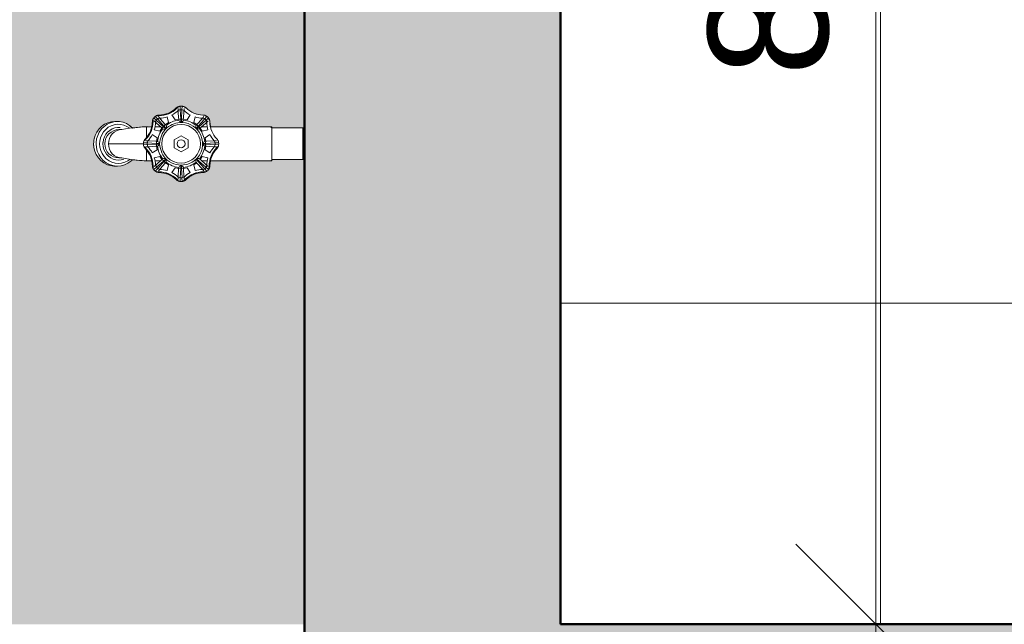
# Model space of a CAD drawing. Header units: metres. Extents: x -10.5 to 2.8, y -19.7 to -9.5.
# Tile 4 of 32: x -8.512 to -7.896, y -18.075 to -17.698. Entities that reach past the tile are written whole.
import ezdxf

# ---------------------------------------------------------------- set-up
doc = ezdxf.new("R2010")
doc.units = ezdxf.units.M
for name, color, linetype, lineweight in [('A-ANNO-DIMS', 7, 'Continuous', 9), ('A-ANNO-DIMS-50', 7, 'Continuous', 9), ('A-FLOR-PATT', 7, 'Continuous', 5), ('A-WALL-PATT', 7, 'Continuous', 5), ('I-WALL', 7, 'Continuous', 5), ('P-SANR-FIXT', 7, 'Continuous', 5)]:
    doc.layers.add(name, color=color, linetype=linetype, lineweight=lineweight)
doc.styles.add('Arial_3', font='arial.ttf', dxfattribs={"height": 0.075})
doc.dimstyles.new('Com_linha__ref__contínua__-_Cor_Vermelha_Arial_1_5mm', dxfattribs={"dimscale": 0.3048, "dimtxt": 0.076519, "dimasz": 0.328084, "dimexe": 0.246063, "dimexo": 0.246063, "dimgap": 0.024606, "dimtad": 1, "dimrnd": 0.01, "dimzin": 0, "dimdsep": 46, "dimtxsty": 'Arial_3', "dimblk1": 'OBLIQUE', "dimblk2": 'OBLIQUE', "dimsah": 1, "dimcen": 0.09, "dimdle": 0.246063, "dimazin": 0, "dimtfac": 1, "dimtdec": 4, "dimtix": 1, "dimtmove": 0, "dimatfit": 3, "dimfxl": 1, "dimtvp": 1, "dimtolj": 1, "dimtzin": 0, "dimarcsym": 2})
doc.dimstyles.new('Com_linha__ref__contínua__-_Cor_Vermelha_Arial_1_5mm_2', dxfattribs={"dimscale": 0.3048, "dimtxt": 0.076519, "dimasz": 0.328084, "dimexe": 0.246063, "dimexo": 0.246063, "dimgap": 0.024606, "dimtad": 1, "dimdec": 1, "dimlfac": 100, "dimrnd": 0.1, "dimdsep": 46, "dimtxsty": 'Arial_3', "dimblk1": 'OBLIQUE', "dimblk2": 'OBLIQUE', "dimsah": 1, "dimcen": 0.09, "dimdle": 0.246063, "dimazin": 0, "dimtfac": 1, "dimtdec": 4, "dimtix": 1, "dimtmove": 0, "dimatfit": 3, "dimfxl": 1, "dimtvp": 1, "dimtolj": 1, "dimtzin": 0, "dimarcsym": 2})

# ---------------------------------------------------------------- blocks, each defined once
blk = doc.blocks.new('TORNEIRA DE JARDIM COM BICO PARA MANGUEIRA - 1130_BC_Cromado-2213981-NIVEL TERREO')
at = {"layer": 'P-SANR-FIXT', "true_color": 0xf4f4f4}
h = blk.add_hatch(color=7, dxfattribs=at)
h.paths.add_polyline_path([(-8.41099, -17.79848), (-8.4115, -17.79818), (-8.41173, -17.7984)])
h.paths.add_polyline_path([(-8.41173, -17.7984), (-8.4118, -17.79807), (-8.4118, -17.79838)])
h.paths.add_polyline_path([(-8.39733, -17.79301), (-8.39487, -17.79231), (-8.39557, -17.79231), (-8.39709, -17.79297)])
h.paths.add_polyline_path([(-8.42644, -17.79231), (-8.42629, -17.79206), (-8.42702, -17.79184)])
h.paths.add_polyline_path([(-8.42398, -17.79301), (-8.42574, -17.79231), (-8.42426, -17.79298)])
h.paths.add_polyline_path([(-8.4275, -17.79137), (-8.42742, -17.79127), (-8.42797, -17.79079)])
h.paths.add_polyline_path([(-8.39334, -17.79079), (-8.39265, -17.78835), (-8.39334, -17.78997), (-8.39358, -17.79053)])
h.paths.add_polyline_path([(-8.42797, -17.79079), (-8.42797, -17.78996), (-8.42875, -17.78696), (-8.42818, -17.79038)])
h.paths.add_polyline_path([(-8.42797, -17.75922), (-8.4277, -17.75937), (-8.4275, -17.75863)])
h.paths.add_polyline_path([(-8.39268, -17.76135), (-8.39334, -17.75922), (-8.39334, -17.75989), (-8.39275, -17.7612)])
h.paths.add_polyline_path([(-8.39436, -17.75822), (-8.39429, -17.75816), (-8.39501, -17.75793)])
h.paths.add_polyline_path([(-8.39509, -17.75789), (-8.39487, -17.75769), (-8.39553, -17.75769)])
h.paths.add_polyline_path([(-8.40761, -17.75263), (-8.40958, -17.7516), (-8.40951, -17.75191), (-8.40793, -17.75251)])
h.paths.add_polyline_path([(-8.41173, -17.7516), (-8.41156, -17.75182), (-8.41099, -17.75152)])
h = blk.add_hatch(color=7, dxfattribs=at)
h.paths.add_polyline_path([(-8.37747, -17.78556), (-8.35402, -17.7852), (-8.35441, -17.78555), (-8.39078, -17.78556)])
h.paths.add_polyline_path([(-8.35402, -17.76511), (-8.35441, -17.76443), (-8.35433, -17.7648)])
at = {"layer": 'P-SANR-FIXT'}
for p, q in [((-8.41245, -17.75493), (-8.41257, -17.75295)), ((-8.41131, -17.75152), (-8.41118, -17.75377)), ((-8.41013, -17.7538), (-8.41, -17.75158)), ((-8.40874, -17.75295), (-8.40886, -17.75493)), ((-8.42601, -17.76038), (-8.42772, -17.75886)), ((-8.42527, -17.75963), (-8.42679, -17.75793)), ((-8.42489, -17.75805), (-8.42357, -17.75953)), ((-8.42357, -17.75953), (-8.42073, -17.76274)), ((-8.41935, -17.75824), (-8.41857, -17.76178)), ((-8.4144, -17.76005), (-8.41635, -17.757)), ((-8.41219, -17.75921), (-8.41245, -17.75493)), ((-8.41089, -17.7597), (-8.41123, -17.75378)), ((-8.41013, -17.7538), (-8.41036, -17.75966)), ((-8.40886, -17.75493), (-8.40912, -17.75921)), ((-8.40496, -17.757), (-8.40691, -17.76005)), ((-8.40274, -17.76178), (-8.40196, -17.75824)), ((-8.40058, -17.76274), (-8.39774, -17.75953)), ((-8.39774, -17.75953), (-8.39642, -17.75805)), ((-8.39604, -17.75963), (-8.39453, -17.75793)), ((-8.3936, -17.75886), (-8.3953, -17.76038)), ((-8.46197, -17.76574), (-8.46034, -17.76411)), ((-8.46034, -17.76411), (-8.46197, -17.76574)), ((-8.45879, -17.76411), (-8.46042, -17.76574)), ((-8.46034, -17.76411), (-8.45846, -17.76279)), ((-8.45846, -17.76279), (-8.46034, -17.76411)), ((-8.45846, -17.76279), (-8.46034, -17.76411)), ((-8.45691, -17.76279), (-8.45879, -17.76411)), ((-8.45846, -17.76279), (-8.4564, -17.76182)), ((-8.4564, -17.76182), (-8.45846, -17.76279)), ((-8.45616, -17.7647), (-8.45778, -17.76599)), ((-8.45486, -17.76183), (-8.45691, -17.76279)), ((-8.4564, -17.76182), (-8.45422, -17.76123)), ((-8.45422, -17.76123), (-8.4564, -17.76182)), ((-8.45436, -17.76371), (-8.45616, -17.7647)), ((-8.45267, -17.76123), (-8.45486, -17.76183)), ((-8.45242, -17.76307), (-8.45436, -17.76371)), ((-8.45422, -17.76123), (-8.45198, -17.76104)), ((-8.45198, -17.76104), (-8.45422, -17.76123)), ((-8.45218, -17.76511), (-8.45378, -17.76571)), ((-8.4504, -17.76279), (-8.45242, -17.76307)), ((-8.4504, -17.76279), (-8.45242, -17.76307)), ((-8.4505, -17.76482), (-8.45218, -17.76511)), ((-8.4505, -17.76482), (-8.45218, -17.76511)), ((-8.45198, -17.76104), (-8.45042, -17.76104)), ((-8.45042, -17.76104), (-8.45198, -17.76104)), ((-8.4488, -17.76483), (-8.4505, -17.76482)), ((-8.45042, -17.76104), (-8.4491, -17.76111)), ((-8.4491, -17.76111), (-8.45042, -17.76104)), ((-8.44837, -17.76288), (-8.4504, -17.76279)), ((-8.44837, -17.76288), (-8.4504, -17.76279)), ((-8.4491, -17.76111), (-8.44688, -17.76154)), ((-8.44688, -17.76154), (-8.4491, -17.76111)), ((-8.44638, -17.76334), (-8.44837, -17.76288)), ((-8.44638, -17.76334), (-8.44837, -17.76288)), ((-8.44688, -17.76154), (-8.44476, -17.76236)), ((-8.44476, -17.76236), (-8.44688, -17.76154)), ((-8.4445, -17.76415), (-8.44638, -17.76334)), ((-8.44476, -17.76236), (-8.44281, -17.76354)), ((-8.44281, -17.76354), (-8.44476, -17.76236)), ((-8.44279, -17.76528), (-8.4445, -17.76415)), ((-8.44281, -17.76354), (-8.44096, -17.76514)), ((-8.44107, -17.76505), (-8.44281, -17.76354)), ((-8.44107, -17.76505), (-8.44281, -17.76354)), ((-8.44107, -17.76505), (-8.44281, -17.76354)), ((-8.42943, -17.76443), (-8.43281, -17.76443)), ((-8.43232, -17.76442), (-8.43232, -17.77116)), ((-8.42611, -17.76207), (-8.42759, -17.76076)), ((-8.42346, -17.76443), (-8.42694, -17.76443)), ((-8.42291, -17.76492), (-8.42611, -17.76207)), ((-8.42601, -17.76038), (-8.42165, -17.76441)), ((-8.42527, -17.75963), (-8.42129, -17.76411)), ((-8.42262, -17.76517), (-8.42387, -17.76707)), ((-8.42163, -17.76434), (-8.42047, -17.76542)), ((-8.42023, -17.76517), (-8.42131, -17.76401)), ((-8.41857, -17.76178), (-8.42048, -17.76302)), ((-8.41217, -17.75958), (-8.4144, -17.76005)), ((-8.41089, -17.7597), (-8.41083, -17.76128)), ((-8.41048, -17.76128), (-8.41042, -17.7597)), ((-8.40691, -17.76005), (-8.40914, -17.75958)), ((-8.40083, -17.76302), (-8.40274, -17.76178)), ((-8.40118, -17.76341), (-8.40058, -17.76274)), ((-8.4, -17.76401), (-8.40108, -17.76517)), ((-8.40084, -17.76542), (-8.39968, -17.76434)), ((-8.39604, -17.75963), (-8.4, -17.76408)), ((-8.39968, -17.76434), (-8.39521, -17.76036)), ((-8.3984, -17.76492), (-8.39908, -17.76551)), ((-8.39744, -17.76707), (-8.39869, -17.76517)), ((-8.3952, -17.76207), (-8.3984, -17.76492)), ((-8.39437, -17.76443), (-8.39785, -17.76443)), ((-8.39372, -17.76076), (-8.3952, -17.76207)), ((-8.3925, -17.76443), (-8.3547, -17.76443)), ((-8.35402, -17.76443), (-8.39233, -17.76443)), ((-8.3547, -17.76443), (-8.35402, -17.76511)), ((-8.35402, -17.76443), (-8.3547, -17.76443)), ((-8.35402, -17.76443), (-8.35402, -17.78555)), ((-8.35402, -17.76479), (-8.35402, -17.76443)), ((-8.35402, -17.76511), (-8.33459, -17.76511)), ((-8.33459, -17.76511), (-8.35402, -17.76511)), ((-8.33459, -17.76511), (-8.33359, -17.76611)), ((-8.33459, -17.76511), (-8.33359, -17.76611)), ((-8.33459, -17.78487), (-8.33459, -17.76511)), ((-8.46501, -17.77199), (-8.46434, -17.76973)), ((-8.46434, -17.76973), (-8.46501, -17.77199)), ((-8.46434, -17.76973), (-8.46332, -17.76763)), ((-8.46332, -17.76763), (-8.46434, -17.76973)), ((-8.46279, -17.76974), (-8.46346, -17.77199)), ((-8.46332, -17.76763), (-8.46197, -17.76574)), ((-8.46197, -17.76574), (-8.46332, -17.76763)), ((-8.46177, -17.76763), (-8.46279, -17.76974)), ((-8.46177, -17.76763), (-8.46279, -17.76974)), ((-8.46042, -17.76574), (-8.46177, -17.76763)), ((-8.46102, -17.77133), (-8.46146, -17.77341)), ((-8.46024, -17.76936), (-8.46102, -17.77133)), ((-8.46024, -17.76936), (-8.46102, -17.77133)), ((-8.45915, -17.76757), (-8.46024, -17.76936)), ((-8.45778, -17.76599), (-8.45915, -17.76757)), ((-8.45854, -17.77061), (-8.45913, -17.77228)), ((-8.45767, -17.76907), (-8.45854, -17.77061)), ((-8.45657, -17.76772), (-8.45767, -17.76907)), ((-8.45526, -17.76659), (-8.45657, -17.76772)), ((-8.45378, -17.76571), (-8.45526, -17.76659)), ((-8.44768, -17.76616), (-8.44949, -17.76616)), ((-8.42865, -17.76929), (-8.42559, -17.77125)), ((-8.42387, -17.76707), (-8.42741, -17.76629)), ((-8.42559, -17.77125), (-8.42606, -17.77347)), ((-8.41499, -17.7725), (-8.41066, -17.77)), ((-8.41066, -17.77), (-8.40633, -17.7725)), ((-8.3939, -17.76629), (-8.39744, -17.76707)), ((-8.39572, -17.77125), (-8.39266, -17.76929)), ((-8.39525, -17.77347), (-8.39572, -17.77125)), ((-8.46513, -17.77734), (-8.46532, -17.77499)), ((-8.46532, -17.77499), (-8.46513, -17.77734)), ((-8.46532, -17.77499), (-8.46513, -17.77734)), ((-8.46457, -17.77963), (-8.46513, -17.77734)), ((-8.46513, -17.77734), (-8.46457, -17.77963)), ((-8.46378, -17.77499), (-8.46358, -17.77734)), ((-8.46358, -17.77734), (-8.46302, -17.77963)), ((-8.46358, -17.77734), (-8.46302, -17.77963)), ((-8.46358, -17.77734), (-8.46302, -17.77963)), ((-8.46146, -17.77341), (-8.46156, -17.77499)), ((-8.46156, -17.77499), (-8.46138, -17.77711)), ((-8.46138, -17.77711), (-8.46085, -17.77917)), ((-8.45948, -17.77499), (-8.45933, -17.77676)), ((-8.45913, -17.77228), (-8.45947, -17.77418)), ((-8.45933, -17.77676), (-8.45889, -17.77848)), ((-8.45569, -17.775), (-8.43417, -17.775)), ((-8.43413, -17.77433), (-8.43185, -17.77447)), ((-8.43185, -17.77552), (-8.43413, -17.77565)), ((-8.4327, -17.77308), (-8.43072, -17.77319)), ((-8.43072, -17.77679), (-8.4327, -17.7769)), ((-8.43185, -17.77447), (-8.426, -17.7748)), ((-8.43185, -17.77552), (-8.42589, -17.77517)), ((-8.43072, -17.77319), (-8.42644, -17.77345)), ((-8.42644, -17.77653), (-8.43072, -17.77679)), ((-8.42644, -17.77345), (-8.42554, -17.77351)), ((-8.42554, -17.77648), (-8.42644, -17.77653)), ((-8.42606, -17.77651), (-8.42559, -17.77873)), ((-8.42434, -17.77482), (-8.42595, -17.77476)), ((-8.42595, -17.77522), (-8.42434, -17.77516)), ((-8.41499, -17.7775), (-8.41499, -17.7725)), ((-8.41066, -17.78), (-8.41499, -17.7775)), ((-8.40633, -17.7775), (-8.41066, -17.78)), ((-8.40633, -17.7725), (-8.40633, -17.7775)), ((-8.39536, -17.77476), (-8.39695, -17.77482)), ((-8.39695, -17.77516), (-8.39536, -17.77522)), ((-8.39585, -17.77351), (-8.39487, -17.77345)), ((-8.39487, -17.77653), (-8.39585, -17.77647)), ((-8.39572, -17.77873), (-8.39525, -17.77651)), ((-8.39536, -17.77476), (-8.38952, -17.77442)), ((-8.39536, -17.77522), (-8.3895, -17.77556)), ((-8.39487, -17.77345), (-8.39059, -17.77319)), ((-8.39059, -17.77679), (-8.39487, -17.77653)), ((-8.39059, -17.77319), (-8.38861, -17.77308)), ((-8.38861, -17.7769), (-8.39059, -17.77679)), ((-8.38719, -17.77433), (-8.38947, -17.77447)), ((-8.38719, -17.77565), (-8.38946, -17.77552)), ((-8.46364, -17.78178), (-8.46457, -17.77963)), ((-8.46457, -17.77963), (-8.46364, -17.78178)), ((-8.46238, -17.78374), (-8.46364, -17.78178)), ((-8.46364, -17.78178), (-8.46238, -17.78374)), ((-8.46302, -17.77963), (-8.46209, -17.78178)), ((-8.46082, -17.78544), (-8.46238, -17.78374)), ((-8.46238, -17.78374), (-8.46082, -17.78544)), ((-8.46209, -17.78178), (-8.46083, -17.78374)), ((-8.46209, -17.78178), (-8.46083, -17.78374)), ((-8.46085, -17.77917), (-8.45999, -17.7811)), ((-8.46083, -17.78374), (-8.45927, -17.78544)), ((-8.45999, -17.7811), (-8.45883, -17.78284)), ((-8.45889, -17.77848), (-8.45817, -17.78009)), ((-8.45883, -17.78284), (-8.45739, -17.78435)), ((-8.45817, -17.78009), (-8.4572, -17.78155)), ((-8.4572, -17.78155), (-8.45599, -17.78281)), ((-8.45599, -17.78281), (-8.4546, -17.78383)), ((-8.4546, -17.78383), (-8.45306, -17.78458)), ((-8.44949, -17.78382), (-8.44768, -17.78382)), ((-8.43232, -17.78556), (-8.43232, -17.77883)), ((-8.42559, -17.77873), (-8.42865, -17.78069)), ((-8.42741, -17.78369), (-8.42387, -17.78291)), ((-8.42387, -17.78291), (-8.42262, -17.78481)), ((-8.39869, -17.78481), (-8.39744, -17.78291)), ((-8.39744, -17.78291), (-8.3939, -17.78369)), ((-8.39266, -17.78069), (-8.39572, -17.77873)), ((-8.33359, -17.78387), (-8.33459, -17.78487)), ((-8.33359, -17.78387), (-8.33459, -17.78487)), ((-8.45901, -17.78685), (-8.46082, -17.78544)), ((-8.46082, -17.78544), (-8.45901, -17.78685)), ((-8.45927, -17.78544), (-8.45746, -17.78685)), ((-8.457, -17.78792), (-8.45901, -17.78685)), ((-8.45901, -17.78685), (-8.457, -17.78792)), ((-8.45901, -17.78685), (-8.457, -17.78792)), ((-8.45746, -17.78685), (-8.45545, -17.78792)), ((-8.45739, -17.78435), (-8.45572, -17.78557)), ((-8.45484, -17.78862), (-8.457, -17.78792)), ((-8.457, -17.78792), (-8.45484, -17.78862)), ((-8.45572, -17.78557), (-8.45387, -17.78647)), ((-8.45572, -17.78557), (-8.45387, -17.78647)), ((-8.45545, -17.78792), (-8.45329, -17.78862)), ((-8.45249, -17.78895), (-8.45484, -17.78862)), ((-8.45484, -17.78862), (-8.4526, -17.78893)), ((-8.45387, -17.78647), (-8.45191, -17.78702)), ((-8.45329, -17.78862), (-8.45105, -17.78893)), ((-8.45306, -17.78458), (-8.45142, -17.78504)), ((-8.45197, -17.78895), (-8.45044, -17.78895)), ((-8.45191, -17.78702), (-8.44988, -17.7872)), ((-8.45142, -17.78504), (-8.44972, -17.7852)), ((-8.44817, -17.78874), (-8.45044, -17.78895)), ((-8.45044, -17.78895), (-8.44817, -17.78874)), ((-8.44988, -17.7872), (-8.44785, -17.78702)), ((-8.44972, -17.7852), (-8.44803, -17.78504)), ((-8.44599, -17.78815), (-8.44817, -17.78874)), ((-8.44817, -17.78874), (-8.44599, -17.78815)), ((-8.44817, -17.78874), (-8.44599, -17.78815)), ((-8.44817, -17.78874), (-8.44599, -17.78815)), ((-8.44803, -17.78504), (-8.44638, -17.78458)), ((-8.44785, -17.78702), (-8.44588, -17.78647)), ((-8.44393, -17.78718), (-8.44599, -17.78815)), ((-8.44599, -17.78815), (-8.44393, -17.78718)), ((-8.44588, -17.78647), (-8.44404, -17.78557)), ((-8.44404, -17.78557), (-8.44279, -17.7847)), ((-8.44206, -17.78586), (-8.44393, -17.78718)), ((-8.44393, -17.78718), (-8.44206, -17.78586)), ((-8.44107, -17.78493), (-8.44206, -17.78586)), ((-8.44206, -17.78586), (-8.44107, -17.78493)), ((-8.43281, -17.78556), (-8.42943, -17.78556)), ((-8.42597, -17.78957), (-8.42772, -17.79112)), ((-8.42759, -17.78922), (-8.42611, -17.78791)), ((-8.42694, -17.78555), (-8.42346, -17.78555)), ((-8.42611, -17.78791), (-8.42291, -17.78506)), ((-8.42597, -17.78957), (-8.42152, -17.78562)), ((-8.42527, -17.79035), (-8.42134, -17.78592)), ((-8.42073, -17.78724), (-8.42357, -17.79045)), ((-8.42291, -17.78506), (-8.42223, -17.78447)), ((-8.42047, -17.78456), (-8.42163, -17.78564)), ((-8.42131, -17.78597), (-8.42023, -17.78481)), ((-8.42008, -17.78651), (-8.42075, -17.78727)), ((-8.42048, -17.78696), (-8.41857, -17.7882)), ((-8.41857, -17.7882), (-8.41935, -17.79174)), ((-8.41635, -17.79298), (-8.4144, -17.78993)), ((-8.4144, -17.78993), (-8.41217, -17.7904)), ((-8.41219, -17.79078), (-8.41214, -17.78988)), ((-8.41118, -17.79618), (-8.41082, -17.79014)), ((-8.41083, -17.7887), (-8.41089, -17.79029)), ((-8.41042, -17.79029), (-8.41048, -17.7887)), ((-8.41042, -17.79029), (-8.41007, -17.79613)), ((-8.40917, -17.78988), (-8.40912, -17.79078)), ((-8.40914, -17.7904), (-8.40691, -17.78993)), ((-8.40691, -17.78993), (-8.40496, -17.79298)), ((-8.40274, -17.7882), (-8.40083, -17.78696)), ((-8.40196, -17.79174), (-8.40274, -17.7882)), ((-8.40058, -17.78724), (-8.40118, -17.78657)), ((-8.40108, -17.78481), (-8.4, -17.78597)), ((-8.39968, -17.78564), (-8.40084, -17.78456)), ((-8.39774, -17.79045), (-8.40058, -17.78724)), ((-8.39604, -17.79035), (-8.39992, -17.78597)), ((-8.3953, -17.7896), (-8.39969, -17.78569)), ((-8.39908, -17.78447), (-8.3984, -17.78506)), ((-8.3984, -17.78506), (-8.3952, -17.78791)), ((-8.39785, -17.78555), (-8.39437, -17.78555)), ((-8.3953, -17.7896), (-8.39359, -17.79112)), ((-8.3952, -17.78791), (-8.39372, -17.78922)), ((-8.35441, -17.78555), (-8.39233, -17.78555)), ((-8.39233, -17.78555), (-8.35402, -17.78555)), ((-8.35402, -17.78487), (-8.35441, -17.78555)), ((-8.33459, -17.78487), (-8.35402, -17.78487)), ((-8.35402, -17.78487), (-8.33459, -17.78487)), ((-8.42527, -17.79035), (-8.42679, -17.79205)), ((-8.42357, -17.79045), (-8.42489, -17.79193)), ((-8.41257, -17.79703), (-8.41245, -17.79506)), ((-8.41245, -17.79506), (-8.41219, -17.79078)), ((-8.41118, -17.79618), (-8.41131, -17.79846)), ((-8.41, -17.79846), (-8.41013, -17.79618)), ((-8.40912, -17.79078), (-8.40886, -17.79506)), ((-8.40886, -17.79506), (-8.40874, -17.79703)), ((-8.39642, -17.79193), (-8.39774, -17.79045)), ((-8.39604, -17.79035), (-8.39452, -17.79205))]:
    blk.add_line(p, q, dxfattribs=at)
at = {"layer": 'P-SANR-FIXT', "flags": 128}
for points in [[(-8.44113, -17.76507), (-8.43662, -17.76459), (-8.43232, -17.76443)], [(-8.44107, -17.78493), (-8.43662, -17.78541), (-8.43232, -17.78557)]]:
    blk.add_lwpolyline(points, dxfattribs=at)
at = {"layer": 'P-SANR-FIXT'}
for radius in [0.01208, 0.0025]:
    blk.add_circle((-8.41066, -17.77499), radius, dxfattribs=at)
for centre, radius, start, end in [((-8.42474, -17.74099), 0.0165, 270.83357, 314.16642), ((-8.42452, -17.74152), 0.0155, 270.83357, 314.16642), ((-8.42452, -17.74152), 0.0155, 270.83357, 314.16642), ((-8.41093, -17.75551), 0.004, 101.09524, 134.16642), ((-8.41093, -17.75551), 0.004, 101.09524, 134.16642), ((-8.41115, -17.75498), 0.003, 115.51296, 134.16642), ((-8.41066, -17.75692), 0.00544, 78.90474, 101.09524), ((-8.41085, -17.75592), 0.00442, 78.90476, 101.09524), ((-8.41038, -17.75551), 0.004, 45.83357, 80.41729), ((-8.41038, -17.75551), 0.004, 45.83357, 78.90474), ((-8.39679, -17.74152), 0.0155, 225.83357, 269.16642), ((-8.39679, -17.74152), 0.0155, 225.83357, 269.16642), ((-8.42463, -17.76141), 0.004, 146.09524, 182.6441), ((-8.42463, -17.76141), 0.004, 146.09524, 179.16642), ((-8.42343, -17.76221), 0.00544, 123.90474, 146.09524), ((-8.42343, -17.76221), 0.00544, 123.90474, 146.09524), ((-8.42403, -17.76161), 0.0026, 90, 180), ((-8.42424, -17.76102), 0.004, 90.83357, 123.90474), ((-8.42424, -17.76102), 0.004, 90.83357, 123.90474), ((-8.42446, -17.76049), 0.003, 90.83357, 109.48685), ((-8.42452, -17.74152), 0.0175, 271.58814, 287.18045), ((-8.42452, -17.74153), 0.0155, 284.0847, 287.3009), ((-8.42452, -17.74153), 0.0155, 297.69908, 300.96207), ((-8.42452, -17.74152), 0.0175, 297.81953, 313.41186), ((-8.41066, -17.75736), 0.00363, 59.59124, 120.40876), ((-8.39679, -17.74152), 0.0175, 226.58814, 242.18045), ((-8.39679, -17.74152), 0.0175, 252.81953, 268.41186), ((-8.39728, -17.76161), 0.0026, 0, 90), ((-8.39707, -17.76102), 0.004, 54.58343, 89.16642), ((-8.39707, -17.76102), 0.004, 54.5824, 89.16642), ((-8.39804, -17.76238), 0.00567, 35.41655, 54.58343), ((-8.39806, -17.7624), 0.0057, 38.38701, 51.61299), ((-8.39668, -17.76141), 0.004, 0.83357, 35.41655), ((-8.39668, -17.76141), 0.004, 0.83357, 35.41729), ((-8.43084, -17.84614), 0.08174, 88.69512, 101.88561), ((-8.43125, -17.82691), 0.06252, 87.92601, 98.93857), ((-8.44413, -17.76113), 0.0155, 315.83357, 359.16642), ((-8.44466, -17.76091), 0.0165, 315.83357, 359.16642), ((-8.44704, -17.76071), 0.01844, 348.36262, 357.2422), ((-8.44413, -17.76114), 0.0155, 348.3332, 359.16642), ((-8.42516, -17.76119), 0.003, 160.51296, 179.16642), ((-8.44413, -17.76113), 0.0175, 342.81953, 358.41186), ((-8.40871, -17.7758), 0.01691, 142.77391, 172.22608), ((-8.40761, -17.77622), 0.01653, 140.23097, 175.76903), ((-8.42863, -17.75701), 0.01013, 306.39076, 323.60924), ((-8.42119, -17.76445), 0.00148, 228.58896, 41.41104), ((-8.40907, -17.77844), 0.01699, 97.90628, 132.09372), ((-8.40985, -17.77694), 0.01691, 97.77393, 127.22611), ((-8.41066, -17.74957), 0.01013, 261.39076, 278.60924), ((-8.41066, -17.75975), 0.00154, 196.41568, 343.58432), ((-8.41065, -17.77501), 0.01342, 32.76033, 93.23967), ((-8.41146, -17.77694), 0.01691, 52.77393, 82.22608), ((-8.39988, -17.76421), 0.00154, 151.41568, 298.58432), ((-8.39268, -17.75701), 0.01013, 216.39076, 233.60924), ((-8.4126, -17.7758), 0.01691, 7.77389, 37.22608), ((-8.37718, -17.76113), 0.0175, 181.58814, 197.18045), ((-8.35871, -17.76086), 0.03397, 180.83357, 186.03102), ((-8.37718, -17.76113), 0.0155, 180.83357, 224.16642), ((-8.44949, -17.77499), 0.00883, 90, 270), ((-8.44746, -17.77467), 0.00852, 91.76201, 182.21387), ((-8.44413, -17.76113), 0.0175, 316.58814, 332.18045), ((-8.41067, -17.77502), 0.01344, 319.23967, 32.76033), ((-8.37718, -17.76113), 0.0175, 207.81953, 223.41186), ((-8.42491, -17.77768), 0.0405, 171.92489, 176.19449), ((-8.42491, -17.77768), 0.0405, 171.92489, 176.19449), ((-8.43325, -17.77676), 0.03058, 170.87224, 176.68129), ((-8.45557, -17.77466), 0.00392, 167.06781, 184.7822), ((-8.44768, -17.77552), 0.00831, 176.43564, 270), ((-8.42872, -17.77499), 0.00544, 168.90474, 191.09524), ((-8.43014, -17.77471), 0.004, 135.83357, 168.90474), ((-8.43014, -17.77527), 0.004, 191.09524, 224.16642), ((-8.43067, -17.77449), 0.003, 135.83357, 154.48685), ((-8.43067, -17.77549), 0.003, 205.51296, 224.16642), ((-8.44466, -17.78907), 0.0165, 0.83357, 44.16642), ((-8.42808, -17.775), 0.0038, 151.28205, 208.71795), ((-8.44413, -17.78886), 0.0175, 27.81953, 43.41186), ((-8.43608, -17.77499), 0.01013, 351.39078, 8.60922), ((-8.42587, -17.77499), 0.00154, 285.33901, 74.66099), ((-8.40871, -17.77418), 0.01691, 187.77393, 217.22611), ((-8.40838, -17.77397), 0.01574, 183.75455, 225.82199), ((-8.4126, -17.77418), 0.01691, 322.77393, 352.22611), ((-8.3954, -17.77498), 0.00156, 106.75425, 253.24575), ((-8.38506, -17.77501), 0.0103, 171.45223, 188.54777), ((-8.37665, -17.78907), 0.0165, 135.83357, 179.16642), ((-8.37718, -17.78886), 0.0175, 136.58814, 152.18045), ((-8.39347, -17.77503), 0.00404, 332.32137, 27.67863), ((-8.39064, -17.77549), 0.003, 315.83357, 334.48685), ((-8.39117, -17.77471), 0.004, 9.5824, 44.16642), ((-8.39117, -17.77527), 0.004, 315.83357, 350.41758), ((-8.39282, -17.77499), 0.00567, 350.41758, 9.5824), ((-8.43084, -17.70384), 0.08174, 258.11439, 271.30487), ((-8.44413, -17.78886), 0.0155, 0.83357, 44.16642), ((-8.44413, -17.78886), 0.0175, 1.58814, 17.18045), ((-8.4103, -17.77535), 0.01295, 282.42019, 319.23967), ((-8.37718, -17.78886), 0.0175, 162.81953, 178.41186), ((-8.37718, -17.78886), 0.0155, 135.83357, 179.16642), ((-8.45146, -17.7815), 0.00751, 262.13798, 277.86202), ((-8.43084, -17.70384), 0.08174, 262.81198, 271.30487), ((-8.44704, -17.78927), 0.01844, 2.75777, 11.63734), ((-8.44413, -17.78887), 0.0155, 0.83357, 11.66678), ((-8.42463, -17.78857), 0.004, 177.35589, 213.90403), ((-8.42463, -17.78857), 0.004, 180.83357, 213.90403), ((-8.42516, -17.78879), 0.003, 180.83357, 199.48685), ((-8.4232, -17.78778), 0.0033, 187.81628, 255.31899), ((-8.42291, -17.78724), 0.00218, 0, 90), ((-8.42143, -17.78577), 0.00154, 331.4154, 118.5846), ((-8.40985, -17.77304), 0.01691, 232.77391, 262.22611), ((-8.41039, -17.77346), 0.01482, 232.78988, 281.21012), ((-8.41066, -17.80041), 0.01013, 81.39078, 98.60922), ((-8.41066, -17.79023), 0.00154, 16.25298, 163.74702), ((-8.41146, -17.77304), 0.01691, 277.77391, 307.22608), ((-8.39988, -17.78577), 0.00154, 61.41568, 208.58432), ((-8.39728, -17.78837), 0.0026, 270, 0), ((-8.39668, -17.78857), 0.004, 326.09541, 2.6441), ((-8.39668, -17.78857), 0.004, 326.09541, 359.16642), ((-8.39615, -17.78879), 0.003, 340.51296, 359.16642), ((-8.37427, -17.78927), 0.01844, 168.36262, 177.2422), ((-8.37718, -17.78887), 0.0155, 168.3332, 179.16642), ((-8.42343, -17.78777), 0.00544, 213.90403, 236.09596), ((-8.42343, -17.78777), 0.00544, 213.90403, 236.09596), ((-8.42424, -17.78896), 0.004, 236.09596, 269.16642), ((-8.42424, -17.78896), 0.004, 236.09596, 269.16642), ((-8.42446, -17.78949), 0.003, 250.51296, 269.16642), ((-8.42474, -17.80899), 0.0165, 45.83357, 89.16642), ((-8.42452, -17.80846), 0.0155, 45.83357, 89.16642), ((-8.42452, -17.80846), 0.0155, 45.83357, 89.16642), ((-8.42452, -17.80846), 0.0175, 72.81953, 88.41186), ((-8.42452, -17.80847), 0.0155, 71.94638, 76.40058), ((-8.42452, -17.80847), 0.0155, 58.64619, 63.05361), ((-8.42452, -17.80846), 0.0175, 46.58814, 62.18045), ((-8.41066, -17.79238), 0.00384, 241.39495, 298.60505), ((-8.39679, -17.80846), 0.0175, 117.81953, 133.41186), ((-8.39657, -17.80899), 0.0165, 90.83357, 134.16642), ((-8.39679, -17.80846), 0.0155, 90.83357, 134.16642), ((-8.39679, -17.80846), 0.0155, 90.83357, 134.16642), ((-8.39679, -17.80847), 0.0155, 116.94638, 121.35379), ((-8.39679, -17.80846), 0.0175, 91.58814, 107.18045), ((-8.39679, -17.80847), 0.0155, 103.5994, 108.05361), ((-8.39707, -17.78896), 0.004, 270.83357, 303.90457), ((-8.39707, -17.78896), 0.004, 270.83357, 303.90457), ((-8.39685, -17.78949), 0.003, 270.83357, 289.48685), ((-8.39788, -17.78777), 0.00544, 303.90457, 326.09541), ((-8.39788, -17.78777), 0.00544, 303.90457, 326.09541), ((-8.41093, -17.79447), 0.004, 225.83357, 258.90403), ((-8.41093, -17.79447), 0.004, 225.83357, 258.90403), ((-8.41115, -17.795), 0.003, 225.83357, 244.48685), ((-8.41066, -17.79306), 0.00544, 258.90403, 281.09596), ((-8.41066, -17.79306), 0.00544, 258.90403, 281.09596), ((-8.41038, -17.79447), 0.004, 281.09596, 314.16642), ((-8.41038, -17.79447), 0.004, 281.09596, 314.16642), ((-8.41016, -17.795), 0.003, 295.51296, 314.16642)]:
    blk.add_arc(centre, radius, start, end, dxfattribs=at)
for start_param, end_param in [(1.516371, 1.570796), (1.516371, 1.570796), (1.570796, 1.6354), (1.570796, 1.6354), (2.674433, 2.829096), (2.674433, 2.829096)]:
    blk.add_ellipse((-8.45198, -17.775), major_axis=(0, 0.01395), ratio=0.956232, start_param=start_param, end_param=end_param, dxfattribs=at)
for points in [[(-8.41372, -17.75265), (-8.41336, -17.7523), (-8.4125, -17.75173), (-8.41149, -17.75152), (-8.41099, -17.75152)], [(-8.4117, -17.75159), (-8.41173, -17.7516), (-8.41178, -17.75162), (-8.41187, -17.75167), (-8.41199, -17.75173), (-8.4121, -17.75182), (-8.4122, -17.75192), (-8.41226, -17.75199), (-8.41229, -17.75203)], [(-8.41032, -17.75152), (-8.40982, -17.75152), (-8.40881, -17.75173), (-8.40795, -17.7523), (-8.40759, -17.75265)], [(-8.40971, -17.75157), (-8.40963, -17.7516), (-8.40947, -17.75166), (-8.40933, -17.75174), (-8.40927, -17.75178)], [(-8.40927, -17.75178), (-8.40933, -17.75174), (-8.40947, -17.75165), (-8.40963, -17.75159), (-8.40971, -17.75157)], [(-8.42863, -17.76136), (-8.42862, -17.76086), (-8.42841, -17.75985), (-8.42785, -17.75899), (-8.4275, -17.75863)], [(-8.42795, -17.75919), (-8.42796, -17.75921), (-8.42798, -17.75926), (-8.42802, -17.75936), (-8.42805, -17.75949), (-8.42807, -17.75963), (-8.42807, -17.75977), (-8.42806, -17.75987), (-8.42806, -17.75991)], [(-8.42756, -17.75901), (-8.42764, -17.75894), (-8.42769, -17.75889), (-8.42771, -17.75887)], [(-8.42702, -17.75816), (-8.42667, -17.75781), (-8.4258, -17.75724), (-8.4248, -17.75703), (-8.42429, -17.75703)], [(-8.42574, -17.7576), (-8.42579, -17.75759), (-8.42588, -17.75758), (-8.42602, -17.75759), (-8.42616, -17.75761), (-8.42629, -17.75764), (-8.42639, -17.75767), (-8.42644, -17.7577), (-8.42647, -17.75771)], [(-8.42076, -17.75657), (-8.42048, -17.75649), (-8.42019, -17.75641), (-8.4199, -17.75633)], [(-8.42075, -17.75656), (-8.42047, -17.75649), (-8.42019, -17.75641), (-8.41991, -17.75633)], [(-8.41991, -17.75633), (-8.42019, -17.75641), (-8.42047, -17.75649), (-8.42075, -17.75656)], [(-8.41732, -17.75526), (-8.41705, -17.75511), (-8.41679, -17.75497), (-8.41653, -17.75481)], [(-8.41732, -17.75525), (-8.41705, -17.75512), (-8.4168, -17.75497), (-8.41655, -17.75482)], [(-8.41655, -17.75482), (-8.4168, -17.75497), (-8.41705, -17.75512), (-8.41732, -17.75525)], [(-8.40399, -17.75526), (-8.40426, -17.75511), (-8.40452, -17.75497), (-8.40478, -17.75481)], [(-8.40476, -17.75482), (-8.40451, -17.75497), (-8.40426, -17.75512), (-8.404, -17.75525)], [(-8.40055, -17.75657), (-8.40083, -17.75649), (-8.40112, -17.75641), (-8.40141, -17.75633)], [(-8.4014, -17.75633), (-8.40112, -17.75641), (-8.40084, -17.75649), (-8.40056, -17.75656)], [(-8.39476, -17.75777), (-8.39508, -17.75753), (-8.39581, -17.75717), (-8.39661, -17.75703), (-8.39702, -17.75703)], [(-8.39702, -17.75703), (-8.39651, -17.75703), (-8.39551, -17.75724), (-8.39465, -17.75781), (-8.39429, -17.75816)], [(-8.39476, -17.75777), (-8.39483, -17.75772), (-8.39498, -17.75765), (-8.39521, -17.7576), (-8.39545, -17.75758), (-8.39561, -17.7576), (-8.39568, -17.75762)], [(-8.39522, -17.7576), (-8.39514, -17.75761), (-8.39499, -17.75765), (-8.39483, -17.75772), (-8.39476, -17.75777)], [(-8.39453, -17.75794), (-8.39456, -17.75792), (-8.39464, -17.75785), (-8.39473, -17.75779), (-8.39476, -17.75777)], [(-8.39381, -17.75863), (-8.39346, -17.75899), (-8.3929, -17.75985), (-8.39269, -17.76086), (-8.39268, -17.76136)], [(-8.39268, -17.76136), (-8.39269, -17.76096), (-8.39282, -17.76016), (-8.39319, -17.75943), (-8.39342, -17.7591)], [(-8.39328, -17.76004), (-8.39326, -17.75996), (-8.39324, -17.75981), (-8.39325, -17.75956), (-8.39331, -17.75933), (-8.39338, -17.75917), (-8.39342, -17.7591)], [(-8.42895, -17.76427), (-8.42875, -17.76331), (-8.42864, -17.76234), (-8.42863, -17.76136)], [(-8.42863, -17.76136), (-8.42864, -17.76234), (-8.42875, -17.76331), (-8.42895, -17.76427)], [(-8.42884, -17.76367), (-8.42871, -17.76291), (-8.42864, -17.76214), (-8.42863, -17.76136)], [(-8.39268, -17.76136), (-8.39267, -17.76234), (-8.39256, -17.76331), (-8.39236, -17.76427)], [(-8.39237, -17.76424), (-8.39257, -17.76329), (-8.39267, -17.76233), (-8.39268, -17.76136)], [(-8.42863, -17.78864), (-8.42864, -17.78766), (-8.42875, -17.78669), (-8.42895, -17.78573)], [(-8.42895, -17.78573), (-8.42875, -17.78669), (-8.42864, -17.78766), (-8.42863, -17.78864)], [(-8.42863, -17.78864), (-8.42864, -17.78767), (-8.42875, -17.78671), (-8.42894, -17.78576)], [(-8.4275, -17.79137), (-8.42785, -17.79101), (-8.42841, -17.79015), (-8.42862, -17.78914), (-8.42863, -17.78864)], [(-8.42863, -17.78864), (-8.42863, -17.78866), (-8.42862, -17.78868), (-8.4286, -17.7887)], [(-8.42806, -17.79009), (-8.42806, -17.79013), (-8.42807, -17.79023), (-8.42807, -17.79037), (-8.42805, -17.79051), (-8.42802, -17.79064), (-8.42798, -17.79074), (-8.42796, -17.79079), (-8.42795, -17.79081)], [(-8.39268, -17.78864), (-8.39269, -17.78914), (-8.3929, -17.79015), (-8.39346, -17.79101), (-8.39381, -17.79137)], [(-8.39336, -17.79081), (-8.39335, -17.79079), (-8.39333, -17.79074), (-8.39329, -17.79064), (-8.39326, -17.79051), (-8.39324, -17.79037), (-8.39324, -17.79023), (-8.39325, -17.79014), (-8.39325, -17.79009)], [(-8.39271, -17.7887), (-8.39269, -17.78868), (-8.39268, -17.78866), (-8.39268, -17.78864)], [(-8.39236, -17.78573), (-8.39256, -17.78669), (-8.39267, -17.78766), (-8.39268, -17.78864)], [(-8.39268, -17.78864), (-8.39267, -17.78766), (-8.39256, -17.78669), (-8.39236, -17.78573)], [(-8.39237, -17.78576), (-8.39257, -17.78671), (-8.39267, -17.78767), (-8.39268, -17.78864)], [(-8.42771, -17.79113), (-8.42769, -17.79111), (-8.42764, -17.79106), (-8.42755, -17.79099)], [(-8.42429, -17.79297), (-8.4248, -17.79297), (-8.4258, -17.79276), (-8.42667, -17.79219), (-8.42702, -17.79184)], [(-8.42647, -17.79229), (-8.42644, -17.79231), (-8.42639, -17.79233), (-8.42629, -17.79236), (-8.42616, -17.7924), (-8.42602, -17.79241), (-8.42588, -17.79242), (-8.42579, -17.79241), (-8.42574, -17.7924)], [(-8.41971, -17.79374), (-8.4201, -17.79361), (-8.4205, -17.7935), (-8.42089, -17.7934)], [(-8.41972, -17.79374), (-8.4201, -17.79361), (-8.42048, -17.7935), (-8.42088, -17.79341)], [(-8.42088, -17.79341), (-8.42048, -17.7935), (-8.4201, -17.79361), (-8.41972, -17.79374)], [(-8.41644, -17.79525), (-8.41678, -17.79504), (-8.41714, -17.79484), (-8.4175, -17.79465)], [(-8.41646, -17.79524), (-8.41679, -17.79503), (-8.41714, -17.79484), (-8.4175, -17.79466)], [(-8.4175, -17.79466), (-8.41714, -17.79484), (-8.41679, -17.79503), (-8.41646, -17.79524)], [(-8.40381, -17.79465), (-8.40417, -17.79484), (-8.40453, -17.79504), (-8.40487, -17.79525)], [(-8.40381, -17.79466), (-8.40417, -17.79484), (-8.40452, -17.79503), (-8.40486, -17.79524)], [(-8.40486, -17.79524), (-8.40452, -17.79503), (-8.40417, -17.79484), (-8.40381, -17.79466)], [(-8.40042, -17.7934), (-8.40081, -17.7935), (-8.40121, -17.79361), (-8.4016, -17.79374)], [(-8.40044, -17.79341), (-8.40083, -17.7935), (-8.40121, -17.79361), (-8.40159, -17.79374)], [(-8.40159, -17.79374), (-8.40121, -17.79361), (-8.40083, -17.7935), (-8.40044, -17.79341)], [(-8.39429, -17.79184), (-8.39465, -17.79219), (-8.39551, -17.79276), (-8.39651, -17.79297), (-8.39702, -17.79297)], [(-8.39557, -17.7924), (-8.39552, -17.79241), (-8.39543, -17.79242), (-8.39529, -17.79241), (-8.39515, -17.7924), (-8.39502, -17.79236), (-8.39492, -17.79233), (-8.39487, -17.79231), (-8.39484, -17.79229)], [(-8.39376, -17.79099), (-8.39367, -17.79106), (-8.39362, -17.79111), (-8.3936, -17.79113)], [(-8.41099, -17.79848), (-8.41149, -17.79848), (-8.4125, -17.79827), (-8.41336, -17.7977), (-8.41372, -17.79735)], [(-8.41229, -17.79797), (-8.41226, -17.79801), (-8.4122, -17.79809), (-8.4121, -17.79818), (-8.41199, -17.79827), (-8.41187, -17.79834), (-8.41178, -17.79838), (-8.41173, -17.7984), (-8.4117, -17.79841)], [(-8.40759, -17.79735), (-8.40795, -17.7977), (-8.40881, -17.79827), (-8.40982, -17.79848), (-8.41032, -17.79848)], [(-8.40961, -17.79841), (-8.40958, -17.7984), (-8.40953, -17.79838), (-8.40944, -17.79834), (-8.40932, -17.79827), (-8.40921, -17.79818), (-8.40911, -17.79809), (-8.40905, -17.79801), (-8.40902, -17.79797)]]:
    blk.add_open_spline(points, degree=3, dxfattribs=at)
for points, knots in [([(-8.41131, -17.75153), (-8.41137, -17.75154), (-8.41146, -17.75155), (-8.41159, -17.75157), (-8.41168, -17.75158), (-8.4117, -17.75159), (-8.4117, -17.75159)], [0, 0, 0, 0, 0.28125, 0.5, 0.75, 1, 1, 1, 1]), ([(-8.40971, -17.75157), (-8.40973, -17.75157), (-8.40982, -17.75155), (-8.40996, -17.75154), (-8.41, -17.75153)], [0, 0, 0, 0, 0.4375, 1, 1, 1, 1]), ([(-8.40805, -17.75226), (-8.40822, -17.75214), (-8.40874, -17.75183), (-8.40932, -17.75164), (-8.40971, -17.75157)], [0.25, 0.25, 0.25, 0.25, 0.5, 1, 1, 1, 1]), ([(-8.42771, -17.75887), (-8.42775, -17.75891), (-8.42781, -17.75899), (-8.42789, -17.75909), (-8.42794, -17.75917), (-8.42795, -17.75919), (-8.42795, -17.75919)], [0, 0, 0, 0, 0.28125, 0.5, 0.75, 1, 1, 1, 1]), ([(-8.42647, -17.75771), (-8.42647, -17.75771), (-8.42649, -17.75772), (-8.42655, -17.75776), (-8.42664, -17.75783), (-8.42673, -17.7579), (-8.42678, -17.75794)], [0, 0, 0, 0, 0.25, 0.4375, 0.625, 1, 1, 1, 1]), ([(-8.39342, -17.7591), (-8.39344, -17.75908), (-8.39348, -17.75901), (-8.39357, -17.7589), (-8.3936, -17.75887)], [0, 0, 0, 0, 0.4375, 1, 1, 1, 1]), ([(-8.39342, -17.7591), (-8.39338, -17.75918), (-8.39331, -17.75933), (-8.39325, -17.75956), (-8.39324, -17.75979), (-8.39325, -17.75993), (-8.39326, -17.75998)], [0, 0, 0, 0, 0.125, 0.25, 0.375, 0.46875, 0.46875, 0.46875, 0.46875]), ([(-8.42795, -17.79081), (-8.42795, -17.79082), (-8.42794, -17.79083), (-8.4279, -17.79089), (-8.42783, -17.79099), (-8.42776, -17.79107), (-8.42771, -17.79113)], [0, 0, 0, 0, 0.25, 0.4375, 0.625, 1, 1, 1, 1]), ([(-8.42678, -17.79206), (-8.42674, -17.79209), (-8.42667, -17.79215), (-8.42657, -17.79223), (-8.42649, -17.79228), (-8.42647, -17.79229), (-8.42647, -17.79229)], [0, 0, 0, 0, 0.28125, 0.5, 0.75, 1, 1, 1, 1]), ([(-8.39484, -17.79229), (-8.39484, -17.79229), (-8.39482, -17.79228), (-8.39476, -17.79224), (-8.39467, -17.79217), (-8.39458, -17.79211), (-8.39453, -17.79206)], [0, 0, 0, 0, 0.25, 0.4375, 0.625, 1, 1, 1, 1]), ([(-8.3936, -17.79113), (-8.39356, -17.79109), (-8.3935, -17.79101), (-8.39342, -17.79091), (-8.39337, -17.79083), (-8.39336, -17.79082), (-8.39336, -17.79081)], [0, 0, 0, 0, 0.28125, 0.5, 0.75, 1, 1, 1, 1]), ([(-8.4117, -17.79841), (-8.4117, -17.79841), (-8.41168, -17.79842), (-8.41161, -17.79843), (-8.41149, -17.79845), (-8.41139, -17.79846), (-8.41131, -17.79847)], [0, 0, 0, 0, 0.25, 0.4375, 0.625, 1, 1, 1, 1]), ([(-8.41, -17.79847), (-8.40994, -17.79846), (-8.40985, -17.79845), (-8.40972, -17.79844), (-8.40963, -17.79842), (-8.40961, -17.79841), (-8.40961, -17.79841)], [0, 0, 0, 0, 0.28125, 0.5, 0.75, 1, 1, 1, 1])]:
    blk.add_open_spline(points, degree=3, knots=knots, dxfattribs=at)
blk = doc.blocks.new('DIMBLOCK43-NIVEL TERREO')
at = {"layer": 'A-ANNO-DIMS-50', "color": 242, "true_color": 0xbd2b2e, "transparency": 16777216}
for p, q in [((-9.44183, -18.15004), (-9.44183, -10.66004)), ((-9.44183, -10.73504), (-9.49183, -10.68504)), ((-9.44183, -10.73504), (-9.51683, -10.73504)), ((-9.44183, -10.73504), (-9.39183, -10.78504)), ((-9.44183, -10.73504), (-8.27869, -10.73504)), ((-9.44183, -18.07504), (-9.49183, -18.02504)), ((-9.44183, -18.07504), (-9.51683, -18.07504)), ((-9.44183, -18.07504), (-9.39183, -18.12504)), ((-9.44183, -18.07504), (-8.90859, -18.07504))]:
    blk.add_line(p, q, dxfattribs=at)
at = {"layer": 'A-ANNO-DIMS-50', "color": 0, "transparency": 16777216, "insert": (-9.5467, -14.50628), "char_height": 0.075, "width": 0.2429787, "attachment_point": 1, "rotation": 90, "line_spacing_factor": 0.941778, "style": 'Arial_3'}
blk.add_mtext('7,34', dxfattribs=at)
blk = doc.blocks.new('_Oblique')
at = {"color": 0, "linetype": 'ByBlock', "lineweight": -2}
blk.add_line((-0.5, -0.5), (0.5, 0.5), dxfattribs=at)
blk = doc.blocks.new('DIMBLOCK87-NIVEL TERREO')
at = {"layer": 'A-ANNO-DIMS-50', "color": 242, "true_color": 0xbd2b2e, "transparency": 16777216}
for p, q in [((-7.97646, -17.20004), (-7.97646, -18.15004)), ((-7.97646, -17.27504), (-8.02646, -17.22504)), ((-7.97646, -17.27504), (-8.09859, -17.27504)), ((-7.97646, -17.27504), (-7.92646, -17.32504)), ((-7.97646, -17.27504), (-7.90146, -17.27504)), ((-7.97646, -18.07504), (-8.02646, -18.02504)), ((-7.97646, -18.07504), (-7.98075, -18.07504)), ((-7.97646, -18.07504), (-7.92646, -18.12504)), ((-7.97646, -18.07504), (-7.90146, -18.07504))]:
    blk.add_line(p, q, dxfattribs=at)
at = {"layer": 'A-ANNO-DIMS-50', "color": 0, "transparency": 16777216, "insert": (-8.08133, -17.73273), "char_height": 0.075, "width": 0.1384414, "attachment_point": 1, "rotation": 90, "line_spacing_factor": 0.941778, "style": 'Arial_3'}
blk.add_mtext('80', dxfattribs=at)

msp = doc.modelspace()

# ---------------------------------------------------------------- hatches: boundary and pattern name
at = {"layer": 'A-FLOR-PATT', "true_color": 0xd8d8d8}
h = msp.add_hatch(color=254, dxfattribs=at)
h.paths.add_polyline_path([(0.52641, -18.07504), (1.00641, -18.07504), (1.00641, -13.70504), (0.50641, -13.70504), (0.50641, -16.07504), (0.52641, -16.07504), (0.52641, -16.17504), (0.54641, -16.17504), (0.54641, -17.37504), (0.52641, -17.37504), (0.52641, -17.47504), (0.50641, -17.47504), (0.50641, -18.07504)])
h.paths.add_polyline_path([(-8.45198, -17.76103), (-8.45198, -17.76103), (-8.45123, -17.76068)])
h.paths.add_polyline_path([(-8.83359, -18.07504), (-8.33359, -18.07504), (-8.33359, -17.78387), (-8.3346, -17.78488), (-8.35402, -17.7852), (-8.35441, -17.78556), (-8.39238, -17.78588), (-8.39334, -17.79079), (-8.39554, -17.79267), (-8.3997, -17.79334), (-8.40289, -17.79434), (-8.40566, -17.79589), (-8.40958, -17.7984), (-8.41246, -17.79818), (-8.41565, -17.79589), (-8.41888, -17.79415), (-8.42201, -17.79329), (-8.42644, -17.79231), (-8.42832, -17.79011), (-8.42881, -17.78696), (-8.42943, -17.78556), (-8.43941, -17.78508), (-8.44162, -17.78544), (-8.44471, -17.78754), (-8.44788, -17.78849), (-8.45299, -17.78888), (-8.45709, -17.78789), (-8.46238, -17.78374), (-8.46463, -17.77938), (-8.46532, -17.775), (-8.46368, -17.76838), (-8.46197, -17.76574), (-8.45846, -17.76279), (-8.45439, -17.76147), (-8.44988, -17.76111), (-8.44471, -17.76239), (-8.43955, -17.76499), (-8.42888, -17.76367), (-8.42797, -17.75922), (-8.42577, -17.75733), (-8.42215, -17.75671), (-8.41842, -17.75564), (-8.41565, -17.75409), (-8.41173, -17.7516), (-8.40885, -17.75182), (-8.40533, -17.75434), (-8.40238, -17.75585), (-8.39916, -17.75671), (-8.39487, -17.75769), (-8.39299, -17.75989), (-8.39243, -17.76367), (-8.39231, -17.76443), (-8.35402, -17.76479), (-8.35402, -17.76511), (-8.33458, -17.76512), (-8.33359, -17.76611), (-8.33359, -15.31504), (-7.70369, -15.31504), (-7.70369, -11.23504), (-7.19359, -11.23504), (-7.19359, -11.21504), (-7.09359, -11.21504), (-7.09359, -11.19504), (-5.59359, -11.19504), (-5.59359, -11.21504), (-5.49359, -11.21504), (-5.49359, -11.23504), (-4.68359, -11.23504), (-4.68359, -11.21504), (-4.58359, -11.21504), (-4.58359, -11.19504), (-3.78359, -11.19504), (-3.78359, -11.21504), (-3.68359, -11.21504), (-3.68359, -11.23504), (-2.87364, -11.23504), (-2.87364, -11.21504), (-2.77364, -11.21504), (-2.77364, -11.19504), (-1.27364, -11.19504), (-1.27364, -11.21504), (-1.17364, -11.21504), (-1.17364, -11.23504), (-0.66359, -11.23504), (-0.66359, -12.42504), (-0.16359, -12.42504), (-0.16359, -10.73504), (-8.20369, -10.73504), (-8.20369, -14.81504), (-8.83359, -14.81504), (-8.83359, -17.80382)])
at = {"layer": 'A-FLOR-PATT', "true_color": 0x787878}
h = msp.add_hatch(dxfattribs=at)
h.set_pattern_fill('FP_1', color=8, style=0, pattern_type=2)
h.set_pattern_definition([(0, (-2.574, -15.475), (0, 0.6), []), (90, (-2.574, -15.475), (-0.6, 4e-17), [])])
h.paths.add_polyline_path([(-8.17359, -18.07504), (-7.64859, -18.07504), (-7.64859, -18.06504), (-7.63386, -18.06504), (-7.63386, -18.00233), (-7.63823, -17.99785), (-7.64016, -17.99337), (-7.64059, -17.98983), (-7.64016, -17.95782), (-7.63823, -17.95334), (-7.63493, -17.94962), (-7.63058, -17.94699), (-7.62557, -17.9457), (-7.62037, -17.94588), (-7.61548, -17.9475), (-7.61135, -17.95042), (-7.60835, -17.95436), (-7.60738, -17.9566), (-7.60658, -17.96136), (-7.60658, -17.98983), (-7.60738, -17.99459), (-7.60969, -17.99891), (-7.61331, -18.00239), (-7.61331, -18.06504), (-7.59859, -18.06504), (-7.59859, -18.07504), (-7.42359, -18.07504), (-7.42359, -17.75038), (-7.42194, -17.70589), (-7.41738, -17.66161), (-7.41222, -17.64257), (-7.40236, -17.62549), (-7.38845, -17.6115), (-7.36941, -17.59989), (-7.34827, -17.59276), (-7.23628, -17.57948), (-7.12359, -17.57504), (-7.0109, -17.57948), (-6.8989, -17.59276), (-6.87777, -17.59989), (-6.85872, -17.6115), (-6.84482, -17.62549), (-6.83496, -17.64257), (-6.8298, -17.66161), (-6.82523, -17.70589), (-6.82369, -17.74768), (-6.82369, -17.42504), (-6.21359, -17.42504), (-6.21359, -16.67504), (-6.17359, -16.67504), (-6.17359, -15.47504), (-8.17359, -15.47504), (-8.17359, -15.52504), (-8.33359, -15.52504), (-8.33359, -17.27504), (-8.17359, -17.27504), (-8.17359, -17.80382)])
at = {"layer": 'A-WALL-PATT', "true_color": 0x808080}
h = msp.add_hatch(color=8, dxfattribs=at)
h.paths.add_polyline_path([(-8.291, -18.07504), (-8.17359, -18.07504), (-8.17359, -17.27504), (-8.33359, -17.27504), (-8.33359, -18.07504), (-8.32359, -18.07504)])
h.paths.add_polyline_path([(-8.17359, -15.52504), (-8.17359, -15.46504), (-8.32359, -15.46504), (-8.32359, -15.32504), (-8.17359, -15.32504), (-8.17359, -15.31504), (-8.33359, -15.31504), (-8.33359, -15.52504), (-8.32043, -15.52504)])
h = msp.add_hatch(color=8, dxfattribs=at)
h.paths.add_polyline_path([(-6.23359, -18.23504), (-6.23359, -18.22504), (-6.32369, -18.22504), (-6.32369, -18.08504), (-6.23359, -18.08504), (-6.23359, -18.07504), (-8.33359, -18.07504), (-8.33359, -18.23504), (-6.32369, -18.23504)])
h.paths.add_polyline_path([(-8.32359, -18.22504), (-8.32359, -18.08504), (-8.02359, -18.08504), (-8.02359, -18.22504), (-8.03969, -18.22504)])
h.paths.add_polyline_path([(-7.67625, -18.18164), (-7.68313, -18.18073), (-7.68955, -18.17808), (-7.69506, -18.17385), (-7.69929, -18.16834), (-7.70194, -18.16192), (-7.70285, -18.15504), (-7.70194, -18.14816), (-7.69929, -18.14174), (-7.69506, -18.13623), (-7.68955, -18.132), (-7.68313, -18.12935), (-7.67625, -18.12844), (-7.66936, -18.12935), (-7.66295, -18.132), (-7.65744, -18.13623), (-7.65321, -18.14174), (-7.65056, -18.14816), (-7.64965, -18.15504), (-7.65056, -18.16192), (-7.65321, -18.16834), (-7.65744, -18.17385), (-7.66295, -18.17808), (-7.66936, -18.18073)])

# ---------------------------------------------------------------- linework, layer by layer
at = {"layer": 'I-WALL', "lineweight": 50}
for p, q in [((-8.33359, -17.27504), (-8.33359, -18.23504)), ((-8.17359, -18.07504), (-8.17359, -17.27504)), ((-6.23359, -18.07504), (-8.17359, -18.07504))]:
    msp.add_line(p, q, dxfattribs=at)

# ---------------------------------------------------------------- block references
at = {"layer": 'P-SANR-FIXT'}
msp.add_blockref('TORNEIRA DE JARDIM COM BICO PARA MANGUEIRA - 1130_BC_Cromado-2213981-NIVEL TERREO', (0, 0), dxfattribs=at)

# ---------------------------------------------------------------- dimensions: what is measured, and where the dimension line sits
at = {"layer": 'A-ANNO-DIMS', "color": 242, "true_color": 0xbd2b2e}
for base, p1, p2, dimstyle, override, picture, middle in [((-9.44183, -10.73504), (-8.83359, -18.07504), (-8.20369, -10.73504), 'Com_linha__ref__contínua__-_Cor_Vermelha_Arial_1_5mm', {"dimpost": '<>', "dimfxl": 7.366979}, 'DIMBLOCK43-NIVEL TERREO', (-9.48765, -14.40504)), ((-7.97646, -18.07504), (-8.17359, -17.27504), (-7.90575, -18.07504), 'Com_linha__ref__contínua__-_Cor_Vermelha_Arial_1_5mm_2', {"dimpost": '<>', "dimfxl": 0.843645}, 'DIMBLOCK87-NIVEL TERREO', (-8.02226, -17.67504))]:
    dim = msp.add_linear_dim(base=base, p1=p1, p2=p2, angle=90, dimstyle=dimstyle, override=override, dxfattribs=at)
    dim.commit()
    dim.dimension.update_dxf_attribs({"geometry": picture, "text_midpoint": middle})

doc.saveas('drawing.dxf')
